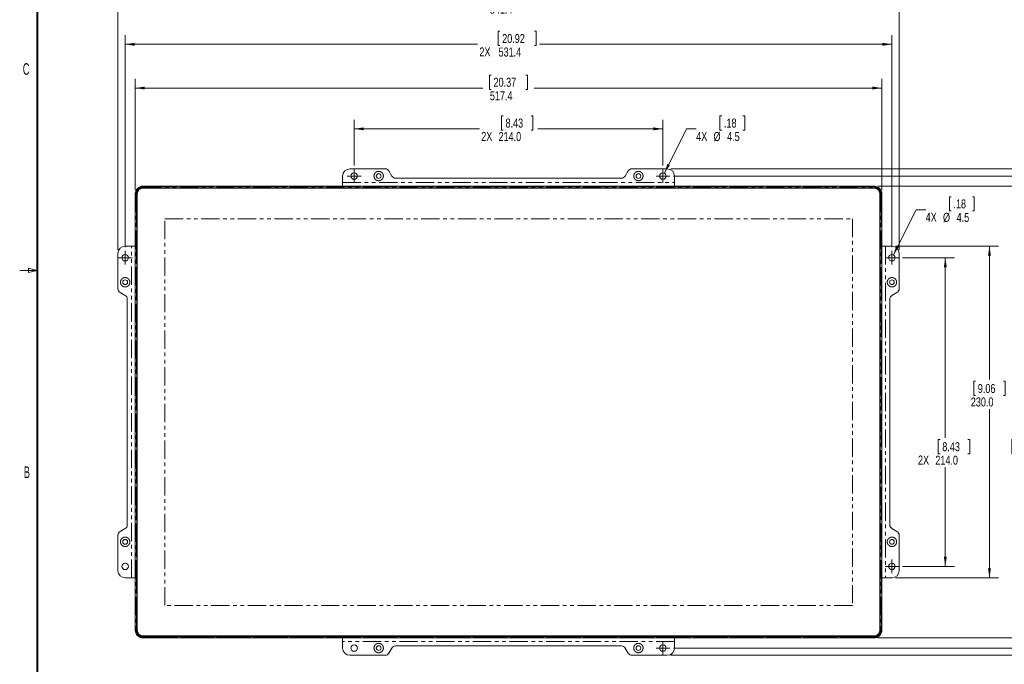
# Model space of a CAD drawing. Header units: millimetres. Extents: x 19 to 844, y 7 to 552.
# Tile 7 of 49: x 19 to 361, y 143 to 366. Entities that reach past the tile are written whole.
import ezdxf

# ---------------------------------------------------------------- set-up
doc = ezdxf.new("R2010")
doc.units = ezdxf.units.MM
doc.linetypes.add('PHANTOM', pattern=[12.7, 6.35, -1.27, 1.27, -1.27, 1.27, -1.27])
doc.styles.add('SLDTEXTSTYLE0', font='TXT', dxfattribs={"width": 0.75})
doc.styles.add('SLDTEXTSTYLE1', font='TXT', dxfattribs={"width": 0.605})
doc.dimstyles.new('SLDDIMSTYLE0', dxfattribs={"dimtxt": 3.125, "dimasz": 3.302, "dimexe": 0, "dimexo": 0.0625, "dimgap": 0.78125, "dimtad": 0, "dimtih": 1, "dimtoh": 1, "dimlfac": 2, "dimrnd": 1e-09, "dimzin": 12, "dimdsep": 46, "dimtxsty": 'SLDTEXTSTYLE0', "dimsah": 1, "dimcen": 0.09, "dimadec": 0, "dimazin": 3, "dimtfac": 1, "dimtofl": 0, "dimtmove": 0, "dimatfit": 3, "dimfxl": 0, "dimfrac": 2, "dimtolj": 1, "dimtzin": 12, "dimarcsym": 0})
doc.dimstyles.new('SLDDIMSTYLE1', dxfattribs={"dimtxt": 3.125, "dimasz": 3.302, "dimexe": 0, "dimexo": 0.0625, "dimgap": 0.78125, "dimtad": 0, "dimtih": 1, "dimtoh": 1, "dimlfac": 2, "dimrnd": 1e-09, "dimzin": 4, "dimdsep": 46, "dimtxsty": 'SLDTEXTSTYLE0', "dimsah": 1, "dimcen": 0.09, "dimadec": 0, "dimazin": 1, "dimtfac": 1, "dimtofl": 0, "dimtmove": 0, "dimatfit": 3, "dimfxl": 0, "dimfrac": 2, "dimtolj": 1, "dimtzin": 12, "dimarcsym": 0})
doc.dimstyles.new('SLDDIMSTYLE2', dxfattribs={"dimtxt": 3.125, "dimasz": 3.302, "dimexe": 0, "dimexo": 0.0625, "dimgap": 0.78125, "dimtad": 0, "dimtih": 1, "dimtoh": 1, "dimlfac": 2, "dimrnd": 1e-09, "dimzin": 12, "dimdsep": 46, "dimtxsty": 'SLDTEXTSTYLE0', "dimsah": 1, "dimcen": 0, "dimadec": 0, "dimazin": 3, "dimtfac": 1, "dimtofl": 0, "dimtmove": 0, "dimatfit": 3, "dimfxl": 0, "dimfrac": 2, "dimtolj": 1, "dimtzin": 12, "dimarcsym": 0})

# ---------------------------------------------------------------- blocks, each defined once
blk = doc.blocks.new('*D11')
at = {"color": 7, "linetype": 'Continuous', "lineweight": 0}
for p, q in [((53.44, 286.58), (53.44, 375.81)), ((182.82, 377.14), (182.18, 377.14)), ((182.18, 377.14), (182.18, 372.18)), ((194.79, 377.14), (195.43, 377.14)), ((195.43, 377.14), (195.43, 372.18)), ((324.16, 286.58), (324.16, 375.81)), ((53.44, 372.64), (179.92, 372.64)), ((182.18, 372.18), (182.82, 372.18)), ((195.43, 372.18), (194.79, 372.18)), ((324.16, 372.64), (197.69, 372.64))]:
    blk.add_line(p, q, dxfattribs=at)
for points in [[(53.44, 372.64), (56.75, 372.13), (56.75, 373.14)], [(324.16, 372.64), (320.86, 373.14), (320.86, 372.13)]]:
    blk.add_solid(points, dxfattribs=at)
at = {"color": 7, "linetype": 'Continuous', "lineweight": 0, "char_height": 3.125, "attachment_point": 1, "style": 'SLDTEXTSTYLE0'}
for s, insert in [('21.32', (183.61, 376.2, -3.46)), ('541.4', (182.34, 371.53, -3.46))]:
    blk.add_mtext(s, dxfattribs=dict(at, insert=insert))
blk = doc.blocks.new('*D12')
at = {"color": 7, "linetype": 'Continuous', "lineweight": 0}
for p, q in [((185.82, 362.3), (185.18, 362.3)), ((185.18, 362.3), (185.18, 357.34)), ((197.79, 362.3), (198.43, 362.3)), ((198.43, 362.3), (198.43, 357.34)), ((55.94, 287.47), (55.94, 360.97)), ((321.66, 287.47), (321.66, 360.97)), ((55.94, 357.8), (178.07, 357.8)), ((185.18, 357.34), (185.82, 357.34)), ((198.43, 357.34), (197.79, 357.34)), ((321.66, 357.8), (199.54, 357.8))]:
    blk.add_line(p, q, dxfattribs=at)
for points in [[(55.94, 357.8), (59.25, 357.29), (59.25, 358.31)], [(321.66, 357.8), (318.36, 358.31), (318.36, 357.29)]]:
    blk.add_solid(points, dxfattribs=at)
at = {"color": 7, "linetype": 'Continuous', "lineweight": 0, "char_height": 3.125, "attachment_point": 1, "style": 'SLDTEXTSTYLE0'}
for s, insert in [('20.92', (186.61, 361.37, -3.46)), ('2X', (178.7, 356.74, -3.46)), ('531.4', (185.34, 356.69, -3.46))]:
    blk.add_mtext(s, dxfattribs=dict(at, insert=insert))
blk = doc.blocks.new('*D13')
at = {"color": 7, "linetype": 'Continuous', "lineweight": 0}
for p, q in [((59.44, 307.21), (59.44, 345.81)), ((182.82, 347.14), (182.18, 347.14)), ((182.18, 347.14), (182.18, 342.18)), ((194.79, 347.14), (195.43, 347.14)), ((195.43, 347.14), (195.43, 342.18)), ((318.16, 307.21), (318.16, 345.81)), ((59.44, 342.64), (179.92, 342.64)), ((182.18, 342.18), (182.82, 342.18)), ((195.43, 342.18), (194.79, 342.18)), ((318.16, 342.64), (197.69, 342.64))]:
    blk.add_line(p, q, dxfattribs=at)
for points in [[(59.44, 342.64), (62.75, 342.13), (62.75, 343.14)], [(318.16, 342.64), (314.86, 343.14), (314.86, 342.13)]]:
    blk.add_solid(points, dxfattribs=at)
at = {"color": 7, "linetype": 'Continuous', "lineweight": 0, "char_height": 3.125, "attachment_point": 1, "style": 'SLDTEXTSTYLE0'}
for s, insert in [('20.37', (183.61, 346.2, -3.46)), ('517.4', (182.34, 341.53, -3.46))]:
    blk.add_mtext(s, dxfattribs=dict(at, insert=insert))
blk = doc.blocks.new('*D14')
at = {"color": 7, "linetype": 'Continuous', "lineweight": 0}
for p, q in [((135.3, 315.8), (135.3, 331.66)), ((186.97, 332.99), (186.34, 332.99)), ((186.34, 332.99), (186.34, 328.03)), ((196.64, 332.99), (197.27, 332.99)), ((197.27, 332.99), (197.27, 328.03)), ((242.3, 315.8), (242.3, 331.66)), ((135.3, 328.49), (178.71, 328.49)), ((186.34, 328.03), (186.97, 328.03)), ((197.27, 328.03), (196.64, 328.03)), ((242.3, 328.49), (198.9, 328.49))]:
    blk.add_line(p, q, dxfattribs=at)
for points in [[(135.3, 328.49), (138.61, 327.98), (138.61, 329)], [(242.3, 328.49), (239, 329), (239, 327.98)]]:
    blk.add_solid(points, dxfattribs=at)
at = {"color": 7, "linetype": 'Continuous', "lineweight": 0, "char_height": 3.125, "attachment_point": 1, "style": 'SLDTEXTSTYLE0'}
for s, insert in [('8.43', (187.76, 332.06, -3.46)), ('2X', (179.34, 327.43, -3.46)), ('214.0', (185.34, 327.38, -3.46))]:
    blk.add_mtext(s, dxfattribs=dict(at, insert=insert))
blk = doc.blocks.new('*D15')
at = {"color": 7, "linetype": 'Continuous', "lineweight": 0}
for p, q in [((262.66, 332.99), (262.03, 332.99)), ((262.03, 332.99), (262.03, 328.03)), ((270.02, 332.99), (270.65, 332.99)), ((270.65, 332.99), (270.65, 328.03)), ((242.81, 313.14), (250.48, 328.49)), ((250.48, 328.49), (253.83, 328.49)), ((262.03, 328.03), (262.66, 328.03)), ((270.65, 328.03), (270.02, 328.03))]:
    blk.add_line(p, q, dxfattribs=at)
blk.add_solid([(242.81, 313.14), (244.74, 315.87), (243.83, 316.32)], dxfattribs=at)
at = {"color": 7, "linetype": 'Continuous', "lineweight": 0, "char_height": 3.125, "attachment_point": 1, "style": 'SLDTEXTSTYLE0'}
for s, insert in [('.18', (263.45, 332.06, -3.46)), ('4X', (253.83, 327.43, -3.46)), ('%%c', (259.83, 327.38, -3.46)), ('4.5', (264.54, 327.38, -3.46))]:
    blk.add_mtext(s, dxfattribs=dict(at, insert=insert))
blk = doc.blocks.new('*D16')
at = {"color": 7, "linetype": 'Continuous', "lineweight": 0}
for p, q in [((342.2, 304.97), (341.56, 304.97)), ((341.56, 304.97), (341.56, 300.01)), ((349.56, 304.97), (350.19, 304.97)), ((350.19, 304.97), (350.19, 300.01)), ((322.17, 284.81), (330.01, 300.47)), ((330.01, 300.47), (333.36, 300.47)), ((341.56, 300.01), (342.2, 300.01)), ((350.19, 300.01), (349.56, 300.01))]:
    blk.add_line(p, q, dxfattribs=at)
blk.add_solid([(322.17, 284.81), (324.1, 287.54), (323.19, 287.99)], dxfattribs=at)
at = {"color": 7, "linetype": 'Continuous', "lineweight": 0, "char_height": 3.125, "attachment_point": 1, "style": 'SLDTEXTSTYLE0'}
for s, insert in [('.18', (342.99, 304.03, -3.46)), ('4X', (333.36, 299.41, -3.46)), ('%%c', (339.36, 299.36, -3.46)), ('4.5', (344.08, 299.36, -3.46))]:
    blk.add_mtext(s, dxfattribs=dict(at, insert=insert))
blk = doc.blocks.new('*D17')
at = {"color": 7, "linetype": 'Continuous', "lineweight": 0}
for p, q in [((245.07, 314.64), (406.46, 314.64)), ((403.28, 314.64), (403.28, 235.44)), ((397.29, 234.81), (396.66, 234.81)), ((396.66, 234.81), (396.66, 229.85)), ((409.27, 234.81), (409.91, 234.81)), ((409.91, 234.81), (409.91, 229.85)), ((396.66, 229.85), (397.29, 229.85)), ((409.91, 229.85), (409.27, 229.85)), ((403.28, 145.98), (403.28, 225.17)), ((245.07, 145.98), (406.46, 145.98))]:
    blk.add_line(p, q, dxfattribs=at)
for points in [[(403.28, 314.64), (402.78, 311.33), (403.79, 311.33)], [(403.28, 145.98), (403.79, 149.28), (402.78, 149.28)]]:
    blk.add_solid(points, dxfattribs=at)
at = {"color": 7, "linetype": 'Continuous', "lineweight": 0, "char_height": 3.125, "attachment_point": 1, "style": 'SLDTEXTSTYLE0'}
for s, insert in [('13.28', (398.09, 233.88, -3.46)), ('337.3', (396.82, 229.2, -3.46))]:
    blk.add_mtext(s, dxfattribs=dict(at, insert=insert))
blk = doc.blocks.new('*D18')
at = {"color": 7, "linetype": 'Continuous', "lineweight": 0}
for p, q in [((245.97, 312.14), (387.5, 312.14)), ((384.32, 312.14), (384.32, 247.07)), ((381.34, 246.44), (380.7, 246.44)), ((380.7, 246.44), (380.7, 241.48)), ((393.31, 246.44), (393.95, 246.44)), ((393.95, 246.44), (393.95, 241.48)), ((380.7, 241.48), (381.34, 241.48)), ((393.95, 241.48), (393.31, 241.48)), ((384.32, 148.48), (384.32, 236.8)), ((245.97, 148.48), (387.5, 148.48))]:
    blk.add_line(p, q, dxfattribs=at)
for points in [[(384.32, 312.14), (383.82, 308.83), (384.83, 308.83)], [(384.32, 148.48), (384.83, 151.78), (383.82, 151.78)]]:
    blk.add_solid(points, dxfattribs=at)
at = {"color": 7, "linetype": 'Continuous', "lineweight": 0, "char_height": 3.125, "attachment_point": 1, "style": 'SLDTEXTSTYLE0'}
for s, insert in [('12.89', (382.13, 245.5, -3.46)), ('2X', (374.22, 240.88, -3.46)), ('327.3', (380.86, 240.83, -3.46))]:
    blk.add_mtext(s, dxfattribs=dict(at, insert=insert))
blk = doc.blocks.new('*D19')
at = {"color": 7, "linetype": 'Continuous', "lineweight": 0}
for p, q in [((316.73, 308.64), (373.06, 308.64)), ((369.89, 308.64), (369.89, 221.42)), ((363.9, 220.78), (363.27, 220.78)), ((363.27, 220.78), (363.27, 215.82)), ((375.88, 220.78), (376.51, 220.78)), ((376.51, 220.78), (376.51, 215.82)), ((363.27, 215.82), (363.9, 215.82)), ((376.51, 215.82), (375.88, 215.82)), ((369.89, 151.98), (369.89, 211.15)), ((316.73, 151.98), (373.06, 151.98))]:
    blk.add_line(p, q, dxfattribs=at)
for points in [[(369.89, 308.64), (369.38, 305.33), (370.4, 305.33)], [(369.89, 151.98), (370.4, 155.28), (369.38, 155.28)]]:
    blk.add_solid(points, dxfattribs=at)
at = {"color": 7, "linetype": 'Continuous', "lineweight": 0, "char_height": 3.125, "attachment_point": 1, "style": 'SLDTEXTSTYLE0'}
for s, insert in [('12.34', (364.69, 219.85, -3.46)), ('313.3', (363.42, 215.17, -3.46))]:
    blk.add_mtext(s, dxfattribs=dict(at, insert=insert))
blk = doc.blocks.new('*D20')
at = {"color": 7, "linetype": 'Continuous', "lineweight": 0}
for p, q in [((322.93, 287.81), (358.64, 287.81)), ((355.46, 287.81), (355.46, 241.6)), ((350.63, 240.97), (349.99, 240.97)), ((349.99, 240.97), (349.99, 236)), ((360.3, 240.97), (360.93, 240.97)), ((360.93, 240.97), (360.93, 236)), ((349.99, 236), (350.63, 236)), ((360.93, 236), (360.3, 236)), ((355.46, 172.81), (355.46, 231.33)), ((322.93, 172.81), (358.64, 172.81))]:
    blk.add_line(p, q, dxfattribs=at)
for points in [[(355.46, 287.81), (354.95, 284.51), (355.97, 284.51)], [(355.46, 172.81), (355.97, 176.11), (354.95, 176.11)]]:
    blk.add_solid(points, dxfattribs=at)
at = {"color": 7, "linetype": 'Continuous', "lineweight": 0, "char_height": 3.125, "attachment_point": 1, "style": 'SLDTEXTSTYLE0'}
for s, insert in [('9.06', (351.42, 240.03, -3.46)), ('230.0', (349, 235.36, -3.46))]:
    blk.add_mtext(s, dxfattribs=dict(at, insert=insert))
blk = doc.blocks.new('*D21')
at = {"color": 7, "linetype": 'Continuous', "lineweight": 0}
for p, q in [((325.33, 283.81), (343.34, 283.81)), ((340.16, 283.81), (340.16, 221.42)), ((338.33, 220.78), (337.7, 220.78)), ((337.7, 220.78), (337.7, 215.82)), ((348, 220.78), (348.63, 220.78)), ((348.63, 220.78), (348.63, 215.82)), ((337.7, 215.82), (338.33, 215.82)), ((348.63, 215.82), (348, 215.82)), ((340.16, 176.81), (340.16, 211.15)), ((325.33, 176.81), (343.34, 176.81))]:
    blk.add_line(p, q, dxfattribs=at)
for points in [[(340.16, 283.81), (339.66, 280.51), (340.67, 280.51)], [(340.16, 176.81), (340.67, 180.11), (339.66, 180.11)]]:
    blk.add_solid(points, dxfattribs=at)
at = {"color": 7, "linetype": 'Continuous', "lineweight": 0, "char_height": 3.125, "attachment_point": 1, "style": 'SLDTEXTSTYLE0'}
for s, insert in [('8.43', (339.12, 219.85, -3.46)), ('2X', (330.7, 215.22, -3.46)), ('214.0', (336.7, 215.17, -3.46))]:
    blk.add_mtext(s, dxfattribs=dict(at, insert=insert))
blk = doc.blocks.new('SW_CENTERMARKSYMBOL_0')
at = {"color": 0, "linetype": 'Continuous', "lineweight": 0}
for p, q in [((-1.27, 0), (-2.395, 0)), ((0, 0), (-1.27, 0)), ((0, 1.27), (0, 2.395)), ((0, 0), (0, 1.27)), ((0, 0), (0, -1.27)), ((0, 0), (1.27, 0)), ((1.27, 0), (2.395, 0)), ((0, -1.27), (0, -2.395))]:
    blk.add_line(p, q, dxfattribs=at)
blk = doc.blocks.new('SW_CENTERMARKSYMBOL_1')
at = {"color": 0, "linetype": 'Continuous', "lineweight": 0}
for p, q in [((-1.27, 0), (-2.395, 0)), ((0, 0), (-1.27, 0)), ((0, 1.27), (0, 2.395)), ((0, 0), (0, 1.27)), ((0, 0), (0, -1.27)), ((0, 0), (1.27, 0)), ((1.27, 0), (2.395, 0)), ((0, -1.27), (0, -2.395))]:
    blk.add_line(p, q, dxfattribs=at)
blk = doc.blocks.new('SW_CENTERMARKSYMBOL_2')
at = {"color": 0, "linetype": 'Continuous', "lineweight": 0}
for p, q in [((-1.27, 0), (-2.395, 0)), ((0, 0), (-1.27, 0)), ((0, 1.27), (0, 2.395)), ((0, 0), (0, 1.27)), ((0, 0), (0, -1.27)), ((0, 0), (1.27, 0)), ((1.27, 0), (2.395, 0)), ((0, -1.27), (0, -2.395))]:
    blk.add_line(p, q, dxfattribs=at)
blk = doc.blocks.new('SW_CENTERMARKSYMBOL_3')
at = {"color": 0, "linetype": 'Continuous', "lineweight": 0}
for p, q in [((-1.27, 0), (-2.395, 0)), ((0, 0), (-1.27, 0)), ((0, 1.27), (0, 2.395)), ((0, 0), (0, 1.27)), ((0, 0), (0, -1.27)), ((0, 0), (1.27, 0)), ((1.27, 0), (2.395, 0)), ((0, -1.27), (0, -2.395))]:
    blk.add_line(p, q, dxfattribs=at)
blk = doc.blocks.new('SW_CENTERMARKSYMBOL_4')
at = {"color": 0, "linetype": 'Continuous', "lineweight": 0}
for p, q in [((-1.27, 0), (-2.395, 0)), ((0, 0), (-1.27, 0)), ((0, 1.27), (0, 2.395)), ((0, 0), (0, 1.27)), ((0, 0), (0, -1.27)), ((0, 0), (1.27, 0)), ((1.27, 0), (2.395, 0)), ((0, -1.27), (0, -2.395))]:
    blk.add_line(p, q, dxfattribs=at)
blk = doc.blocks.new('SW_CENTERMARKSYMBOL_5')
at = {"color": 0, "linetype": 'Continuous', "lineweight": 0}
for p, q in [((-1.27, 0), (-2.395, 0)), ((0, 0), (-1.27, 0)), ((0, 1.27), (0, 2.395)), ((0, 0), (0, 1.27)), ((0, 0), (0, -1.27)), ((0, 0), (1.27, 0)), ((1.27, 0), (2.395, 0)), ((0, -1.27), (0, -2.395))]:
    blk.add_line(p, q, dxfattribs=at)

msp = doc.modelspace()

# ---------------------------------------------------------------- linework, layer by layer
at = {"color": 7, "linetype": 'Continuous', "lineweight": 40}
msp.add_line((25.4, 546.1), (25.4, 12.7), dxfattribs=at)
at = {"color": 7, "linetype": 'Continuous', "lineweight": 15}
for p, q in [((133.8042, 314.6357), (146.0628, 314.6357)), ((231.5455, 314.6357), (243.8042, 314.6357)), ((131.3042, 312.1357), (131.3042, 309.8857)), ((147.3621, 313.8853), (148.3712, 312.1361)), ((149.6705, 311.3857), (227.9378, 311.3857)), ((230.2462, 313.8853), (229.2371, 312.1361)), ((246.3042, 312.1357), (246.3042, 309.8857)), ((62.1442, 308.6357), (315.4642, 308.6357)), ((315.4642, 308.074), (62.1442, 308.074)), ((62.1442, 307.9357), (315.4642, 307.9357)), ((131.3042, 308.6357), (131.3042, 309.8857)), ((246.3042, 309.8857), (246.3042, 308.6357)), ((59.4442, 154.6807), (59.4442, 305.9357)), ((60.0059, 305.9357), (60.0059, 154.6807)), ((60.1442, 305.9357), (60.1442, 154.6807)), ((317.4642, 305.9357), (317.4642, 154.6807)), ((317.6024, 154.6807), (317.6024, 305.9357)), ((318.1642, 305.9357), (318.1642, 154.6807)), ((55.9442, 287.8082), (58.1942, 287.8082)), ((58.1942, 287.8082), (59.4442, 287.8082)), ((318.1642, 287.8082), (319.4142, 287.8082)), ((319.4142, 287.8082), (321.6642, 287.8082)), ((53.4442, 285.3082), (53.4442, 273.0495)), ((324.1642, 285.3082), (324.1642, 273.0495)), ((54.1946, 271.7503), (55.9437, 270.7411)), ((321.6646, 270.7411), (323.4137, 271.7503)), ((56.6942, 269.4419), (56.6942, 191.1745)), ((320.9142, 269.4419), (320.9142, 191.1745)), ((54.1946, 188.8661), (55.9437, 189.8753)), ((321.6646, 189.8753), (323.4137, 188.8661)), ((53.4442, 187.5669), (53.4442, 175.3082)), ((324.1642, 187.5669), (324.1642, 175.3082)), ((55.9442, 172.8082), (58.1942, 172.8082)), ((59.4442, 172.8082), (58.1942, 172.8082)), ((319.4142, 172.8082), (318.1642, 172.8082)), ((319.4142, 172.8082), (321.6642, 172.8082)), ((62.1442, 152.6807), (315.4642, 152.6807)), ((62.1442, 152.5424), (315.4642, 152.5424)), ((315.4642, 151.9807), (62.1442, 151.9807)), ((131.3042, 150.7307), (131.3042, 151.9807)), ((131.3042, 150.7307), (131.3042, 148.4807)), ((246.3042, 151.9807), (246.3042, 150.7307)), ((246.3042, 150.7307), (246.3042, 148.4807)), ((148.3712, 148.4803), (147.3621, 146.7311)), ((149.6705, 149.2307), (227.9378, 149.2307)), ((229.2371, 148.4803), (230.2462, 146.7311)), ((133.8042, 145.9807), (146.0628, 145.9807)), ((231.5455, 145.9807), (243.8042, 145.9807))]:
    msp.add_line(p, q, dxfattribs=at)
at = {"color": 8, "linetype": 'PHANTOM', "lineweight": 0}
for p, q in [((62.1442, 308.4857), (62.1442, 308.6357)), ((315.4642, 308.4857), (62.1442, 308.4857)), ((62.1442, 308.2362), (315.4642, 308.2362)), ((62.1442, 308.0862), (62.1442, 308.2362)), ((62.1442, 308.0862), (315.4642, 308.0862)), ((62.1442, 308.074), (62.1442, 308.0862)), ((131.3042, 309.8857), (246.3042, 309.8857)), ((315.4642, 308.6357), (315.4642, 308.4857)), ((315.4642, 308.2362), (315.4642, 308.0862)), ((315.4642, 308.0862), (315.4642, 308.074)), ((59.4442, 305.9357), (59.5942, 305.9357)), ((59.5942, 305.9357), (59.5942, 154.6807)), ((59.8437, 154.6807), (59.8437, 305.9357)), ((59.8437, 305.9357), (59.9937, 305.9357)), ((59.9937, 305.9357), (59.9937, 154.6807)), ((60.0059, 305.9357), (59.9937, 305.9357)), ((317.6024, 305.9357), (317.6147, 305.9357)), ((317.7647, 305.9357), (317.6147, 305.9357)), ((317.6147, 305.9357), (317.6147, 154.6807)), ((317.7647, 305.9357), (317.7647, 154.6807)), ((318.0142, 154.6807), (318.0142, 305.9357)), ((318.1642, 305.9357), (318.0142, 305.9357)), ((69.6442, 297.3357), (307.9642, 297.3357)), ((69.6442, 163.2807), (69.6442, 297.3357)), ((307.9642, 297.3357), (307.9642, 163.2807)), ((58.1942, 172.8082), (58.1942, 287.8082)), ((319.4142, 287.8082), (319.4142, 172.8082)), ((307.9642, 163.2807), (69.6442, 163.2807)), ((59.4442, 154.6807), (59.5942, 154.6807)), ((59.8437, 154.6807), (59.9937, 154.6807)), ((60.0059, 154.6807), (59.9937, 154.6807)), ((317.6147, 154.6807), (317.6024, 154.6807)), ((317.7647, 154.6807), (317.6147, 154.6807)), ((318.1642, 154.6807), (318.0142, 154.6807)), ((62.1442, 152.5424), (62.1442, 152.5302)), ((62.1442, 152.3802), (62.1442, 152.5302)), ((62.1442, 152.5302), (315.4642, 152.5302)), ((315.4642, 152.3802), (62.1442, 152.3802)), ((62.1442, 152.1307), (315.4642, 152.1307)), ((62.1442, 151.9807), (62.1442, 152.1307)), ((246.3042, 150.7307), (131.3042, 150.7307)), ((315.4642, 152.5424), (315.4642, 152.5302)), ((315.4642, 152.3802), (315.4642, 152.5302)), ((315.4642, 151.9807), (315.4642, 152.1307))]:
    msp.add_line(p, q, dxfattribs=at)
at = {"color": 7, "linetype": 'Continuous', "lineweight": 0}
for p, q in [((25.4, 279.4), (22.4, 280.15)), ((22.4, 280.15), (22.4, 278.65)), ((25.4, 279.4), (19.4, 279.4)), ((22.4, 278.65), (25.4, 279.4))]:
    msp.add_line(p, q, dxfattribs=at)
at = {"color": 7, "linetype": 'Continuous', "lineweight": 15}
for centre, radius in [((135.3042, 312.1357), 1.125), ((143.8042, 312.1357), 0.825), ((233.8042, 312.1357), 0.825), ((242.3042, 312.1357), 1.125), ((55.9442, 283.8082), 1.125), ((321.6642, 283.8082), 1.125), ((55.9442, 275.3082), 0.825), ((321.6642, 275.3082), 0.825), ((55.9442, 185.3082), 0.825), ((321.6642, 185.3082), 0.825), ((55.9442, 176.8082), 1.125), ((321.6642, 176.8082), 1.125), ((135.3042, 148.4807), 1.125), ((143.8042, 148.4807), 0.825), ((233.8042, 148.4807), 0.825), ((242.3042, 148.4807), 1.125)]:
    msp.add_circle(centre, radius, dxfattribs=at)
for centre, radius, start, end in [((133.8042, 312.1357), 2.5, 90, 180), ((146.0628, 313.1357), 1.5, 29.981639, 90), ((231.5455, 313.1357), 1.5, 90, 150.018361), ((243.8042, 312.1357), 2.5, 0, 90), ((149.6705, 312.8857), 1.5, 209.981639, 270), ((227.9378, 312.8857), 1.5, 270, 330.018361), ((62.1442, 305.9357), 2.7, 90, 180), ((62.1442, 305.9357), 2.1383, 90, 180), ((62.1442, 305.9357), 2, 90, 180), ((315.4642, 305.9357), 2.7, 360, 90), ((315.4642, 305.9357), 2.1383, 0, 90), ((315.4642, 305.9357), 2, 0, 90), ((55.9442, 285.3082), 2.5, 90, 180), ((321.6642, 285.3082), 2.5, 0, 90), ((54.9442, 273.0495), 1.5, 180, 240.018361), ((322.6642, 273.0495), 1.5, 299.981639, 360), ((55.1942, 269.4419), 1.5, 0, 60.018361), ((322.4142, 269.4419), 1.5, 119.981639, 180), ((55.1942, 191.1745), 1.5, 299.981639, 0), ((322.4142, 191.1745), 1.5, 180, 240.018361), ((54.9442, 187.5669), 1.5, 119.981639, 180), ((322.6642, 187.5669), 1.5, 360, 60.018361), ((55.9442, 175.3082), 2.5, 180, 270), ((321.6642, 175.3082), 2.5, 270, 0), ((62.1442, 154.6807), 2.7, 180, 270), ((62.1442, 154.6807), 2.1383, 180, 270), ((62.1442, 154.6807), 2, 180, 270), ((315.4642, 154.6807), 2, 270, 0), ((315.4642, 154.6807), 2.7, 270, 0), ((315.4642, 154.6807), 2.1383, 270, 0), ((133.8042, 148.4807), 2.5, 180, 270), ((146.0628, 147.4807), 1.5, 270, 330.018361), ((149.6705, 147.7307), 1.5, 90, 150.018361), ((227.9378, 147.7307), 1.5, 29.981639, 90), ((231.5455, 147.4807), 1.5, 209.981639, 270), ((243.8042, 148.4807), 2.5, 270, 360)]:
    msp.add_arc(centre, radius, start, end, dxfattribs=at)
at = {"color": 8, "linetype": 'PHANTOM', "lineweight": 0}
for centre, start, end in [((62.1442, 305.9357), 90, 180), ((315.4642, 305.9357), 0, 90), ((62.1442, 154.6807), 180, 270), ((315.4642, 154.6807), 270, 0)]:
    msp.add_arc(centre, 2.1505, start, end, dxfattribs=at)
for points, knots in [([(142.1792, 312.1357), (142.1797, 312.1663), (142.1806, 312.2274), (142.1885, 312.3184), (142.2011, 312.4084), (142.2188, 312.4974), (142.2415, 312.5853), (142.2693, 312.6723), (142.329, 312.8284), (142.4438, 313.0447), (142.6478, 313.2919), (142.8952, 313.496), (143.1783, 313.6464), (143.4849, 313.7403), (143.8041, 313.7709), (144.1233, 313.7404), (144.4298, 313.6464), (144.7131, 313.4961), (144.9603, 313.292), (145.1645, 313.0447), (145.2899, 312.8083), (145.362, 312.6081), (145.4006, 312.4535), (145.4247, 312.2956), (145.4277, 312.1892), (145.4292, 312.1357)], [0, 0, 0, 0, 0.01802535, 0.03590709, 0.05370128, 0.07146482, 0.08925489, 0.10712843, 0.12514159, 0.18759561, 0.25009982, 0.31255384, 0.37505805, 0.43751207, 0.50001629, 0.5624703, 0.62497452, 0.68742853, 0.74993275, 0.81238677, 0.87489098, 0.90629284, 0.93740796, 0.96854199, 1, 1, 1, 1]), ([(145.4292, 312.1357), (145.4287, 312.1051), (145.4277, 312.044), (145.4198, 311.953), (145.4073, 311.863), (145.3895, 311.774), (145.3668, 311.6861), (145.339, 311.5991), (145.2793, 311.443), (145.1645, 311.2267), (144.9605, 310.9795), (144.7132, 310.7754), (144.43, 310.625), (144.1234, 310.5311), (143.8042, 310.5005), (143.485, 310.5311), (143.1785, 310.625), (142.8952, 310.7753), (142.648, 310.9794), (142.4438, 311.2267), (142.3184, 311.4631), (142.2464, 311.6633), (142.2077, 311.818), (142.1836, 311.9758), (142.1806, 312.0822), (142.1792, 312.1357)], [0, 0, 0, 0, 0.01802535, 0.03590709, 0.05370128, 0.07146482, 0.08925489, 0.10712843, 0.12514159, 0.18759561, 0.25009982, 0.31255384, 0.37505805, 0.43751207, 0.50001629, 0.5624703, 0.62497452, 0.68742853, 0.74993275, 0.81238677, 0.87489098, 0.90629284, 0.93740796, 0.96854199, 1, 1, 1, 1]), ([(232.1792, 312.1357), (232.1797, 312.1663), (232.1806, 312.2274), (232.1885, 312.3184), (232.2011, 312.4084), (232.2188, 312.4974), (232.2415, 312.5853), (232.2693, 312.6723), (232.329, 312.8284), (232.4438, 313.0447), (232.6478, 313.2919), (232.8952, 313.496), (233.1783, 313.6464), (233.4849, 313.7403), (233.8041, 313.7709), (234.1233, 313.7404), (234.4298, 313.6464), (234.7131, 313.4961), (234.9603, 313.292), (235.1645, 313.0447), (235.2899, 312.8083), (235.362, 312.6081), (235.4006, 312.4535), (235.4247, 312.2956), (235.4277, 312.1892), (235.4292, 312.1357)], [0, 0, 0, 0, 0.01802535, 0.03590709, 0.05370128, 0.07146482, 0.08925489, 0.10712843, 0.12514159, 0.18759561, 0.25009982, 0.31255384, 0.37505805, 0.43751207, 0.50001629, 0.5624703, 0.62497452, 0.68742853, 0.74993275, 0.81238677, 0.87489098, 0.90629284, 0.93740796, 0.96854199, 1, 1, 1, 1]), ([(235.4292, 312.1357), (235.4287, 312.1051), (235.4277, 312.044), (235.4198, 311.953), (235.4073, 311.863), (235.3895, 311.774), (235.3668, 311.6861), (235.339, 311.5991), (235.2793, 311.443), (235.1645, 311.2267), (234.9605, 310.9795), (234.7132, 310.7754), (234.43, 310.625), (234.1234, 310.5311), (233.8042, 310.5005), (233.485, 310.5311), (233.1785, 310.625), (232.8952, 310.7753), (232.648, 310.9794), (232.4438, 311.2267), (232.3184, 311.4631), (232.2464, 311.6633), (232.2077, 311.818), (232.1836, 311.9758), (232.1806, 312.0822), (232.1792, 312.1357)], [0, 0, 0, 0, 0.01802535, 0.03590709, 0.05370128, 0.07146482, 0.08925489, 0.10712843, 0.12514159, 0.18759561, 0.25009982, 0.31255384, 0.37505805, 0.43751207, 0.50001629, 0.5624703, 0.62497452, 0.68742853, 0.74993275, 0.81238677, 0.87489098, 0.90629284, 0.93740796, 0.96854199, 1, 1, 1, 1]), ([(62.1442, 308.4857), (62.1067, 308.4852), (62.0321, 308.4843), (61.9207, 308.4768), (61.8102, 308.4649), (61.7008, 308.4481), (61.5922, 308.4265), (61.4847, 308.4001), (61.378, 308.369), (61.2724, 308.333), (61.0476, 308.2455), (60.7177, 308.0704), (60.3298, 307.7502), (60.0095, 307.3622), (59.8204, 307.0059), (59.7161, 306.7241), (59.6615, 306.5315), (59.6228, 306.3357), (59.5986, 306.1367), (59.5956, 306.0029), (59.5942, 305.9357)], [0, 0, 0, 0, 0.02805616, 0.05592432, 0.0836569, 0.11130712, 0.13892866, 0.16657537, 0.19430096, 0.22215867, 0.25020099, 0.37507579, 0.50002132, 0.62489612, 0.74984165, 0.80015193, 0.85001073, 0.8997295, 0.94962232, 1, 1, 1, 1]), ([(59.8437, 305.9357), (59.8442, 305.9737), (59.8453, 306.0493), (59.8538, 306.1623), (59.8674, 306.2741), (59.8866, 306.3848), (59.9112, 306.4945), (59.9414, 306.603), (59.977, 306.7104), (60.0584, 306.9212), (60.2183, 307.2226), (60.5072, 307.5725), (60.8572, 307.8615), (61.1787, 308.032), (61.4329, 308.1262), (61.6067, 308.1754), (61.7833, 308.2104), (61.9628, 308.2322), (62.0835, 308.2349), (62.1442, 308.2362)], [0, 0, 0, 0, 0.03154842, 0.06286714, 0.09403104, 0.12511614, 0.15619901, 0.18735626, 0.21866395, 0.25019704, 0.3750725, 0.50001869, 0.62489415, 0.74984033, 0.80015087, 0.85000994, 0.89972897, 0.94962205, 1, 1, 1, 1]), ([(318.0142, 305.9357), (318.0137, 305.9731), (318.0128, 306.0477), (318.0053, 306.1592), (317.9934, 306.2696), (317.9766, 306.3791), (317.955, 306.4876), (317.9286, 306.5952), (317.8974, 306.7018), (317.8614, 306.8075), (317.7739, 307.0322), (317.5989, 307.3621), (317.2786, 307.75), (316.8907, 308.0704), (316.5344, 308.2594), (316.2525, 308.3637), (316.0599, 308.4184), (315.8641, 308.4571), (315.6652, 308.4812), (315.5314, 308.4842), (315.4642, 308.4857)], [0, 0, 0, 0, 0.02805616, 0.05592432, 0.0836569, 0.11130712, 0.13892866, 0.16657537, 0.19430096, 0.22215867, 0.25020099, 0.37507579, 0.50002132, 0.62489612, 0.74984165, 0.80015193, 0.85001073, 0.8997295, 0.94962232, 1, 1, 1, 1]), ([(315.4642, 308.2362), (315.5021, 308.2357), (315.5778, 308.2346), (315.6907, 308.2261), (315.8026, 308.2125), (315.9133, 308.1933), (316.0229, 308.1686), (316.1314, 308.1385), (316.2389, 308.1029), (316.4497, 308.0215), (316.751, 307.8615), (317.101, 307.5726), (317.39, 307.2226), (317.5605, 306.9012), (317.6546, 306.6469), (317.7039, 306.4732), (317.7388, 306.2966), (317.7606, 306.1171), (317.7633, 305.9964), (317.7647, 305.9357)], [0, 0, 0, 0, 0.03154842, 0.06286714, 0.09403104, 0.12511614, 0.15619901, 0.18735626, 0.21866395, 0.25019704, 0.3750725, 0.50001869, 0.62489415, 0.74984033, 0.80015087, 0.85000994, 0.89972897, 0.94962205, 1, 1, 1, 1]), ([(55.9442, 273.6832), (55.9135, 273.6837), (55.8525, 273.6847), (55.7615, 273.6925), (55.6715, 273.7051), (55.5825, 273.7228), (55.4945, 273.7456), (55.4076, 273.7734), (55.2514, 273.8331), (55.0352, 273.9478), (54.788, 274.1519), (54.5838, 274.3992), (54.4335, 274.6824), (54.3395, 274.989), (54.309, 275.3081), (54.3395, 275.6273), (54.4334, 275.9339), (54.5838, 276.2171), (54.7879, 276.4644), (55.0351, 276.6685), (55.2716, 276.794), (55.4718, 276.866), (55.6264, 276.9046), (55.7842, 276.9288), (55.8907, 276.9317), (55.9442, 276.9332)], [0, 0, 0, 0, 0.0180254, 0.03590717, 0.05370138, 0.07146491, 0.08925497, 0.10712848, 0.12514158, 0.18759538, 0.25009981, 0.31255361, 0.37505805, 0.43751185, 0.50001628, 0.56247008, 0.62497452, 0.68742832, 0.74993275, 0.81238655, 0.87489099, 0.9062926, 0.93740764, 0.96854175, 1, 1, 1, 1]), ([(55.9442, 276.9332), (55.9748, 276.9327), (56.0358, 276.9317), (56.1268, 276.9239), (56.2168, 276.9113), (56.3058, 276.8936), (56.3938, 276.8708), (56.4807, 276.843), (56.6369, 276.7833), (56.8531, 276.6686), (57.1003, 276.4645), (57.3045, 276.2172), (57.4548, 275.934), (57.5488, 275.6274), (57.5793, 275.3083), (57.5488, 274.9891), (57.4549, 274.6825), (57.3045, 274.3993), (57.1005, 274.152), (56.8532, 273.9479), (56.6168, 273.8224), (56.4166, 273.7504), (56.2619, 273.7118), (56.1041, 273.6876), (55.9977, 273.6847), (55.9442, 273.6832)], [0, 0, 0, 0, 0.0180254, 0.03590717, 0.05370138, 0.07146491, 0.08925497, 0.10712848, 0.12514158, 0.18759538, 0.25009981, 0.31255361, 0.37505805, 0.43751185, 0.50001628, 0.56247008, 0.62497452, 0.68742832, 0.74993275, 0.81238655, 0.87489099, 0.9062926, 0.93740764, 0.96854175, 1, 1, 1, 1]), ([(321.6642, 273.6832), (321.6335, 273.6837), (321.5725, 273.6847), (321.4815, 273.6925), (321.3915, 273.7051), (321.3025, 273.7228), (321.2145, 273.7456), (321.1276, 273.7734), (320.9714, 273.8331), (320.7552, 273.9478), (320.508, 274.1519), (320.3038, 274.3992), (320.1535, 274.6824), (320.0595, 274.989), (320.029, 275.3081), (320.0595, 275.6273), (320.1534, 275.9339), (320.3038, 276.2171), (320.5079, 276.4644), (320.7551, 276.6685), (320.9916, 276.794), (321.1918, 276.866), (321.3464, 276.9046), (321.5042, 276.9288), (321.6107, 276.9317), (321.6642, 276.9332)], [0, 0, 0, 0, 0.01802535, 0.03590709, 0.05370128, 0.07146482, 0.08925489, 0.10712843, 0.12514159, 0.18759561, 0.25009982, 0.31255384, 0.37505805, 0.43751207, 0.50001629, 0.5624703, 0.62497452, 0.68742853, 0.74993275, 0.81238677, 0.87489098, 0.90629284, 0.93740796, 0.96854199, 1, 1, 1, 1]), ([(321.6642, 276.9332), (321.6948, 276.9327), (321.7558, 276.9317), (321.8468, 276.9239), (321.9368, 276.9113), (322.0258, 276.8936), (322.1138, 276.8708), (322.2007, 276.843), (322.3569, 276.7833), (322.5731, 276.6686), (322.8203, 276.4645), (323.0245, 276.2172), (323.1748, 275.934), (323.2688, 275.6274), (323.2993, 275.3083), (323.2688, 274.9891), (323.1749, 274.6825), (323.0245, 274.3993), (322.8205, 274.152), (322.5732, 273.9479), (322.3368, 273.8224), (322.1366, 273.7504), (321.9819, 273.7118), (321.8241, 273.6876), (321.7177, 273.6847), (321.6642, 273.6832)], [0, 0, 0, 0, 0.01802535, 0.03590709, 0.05370128, 0.07146482, 0.08925489, 0.10712843, 0.12514159, 0.18759561, 0.25009982, 0.31255384, 0.37505805, 0.43751207, 0.50001629, 0.5624703, 0.62497452, 0.68742853, 0.74993275, 0.81238677, 0.87489098, 0.90629284, 0.93740796, 0.96854199, 1, 1, 1, 1]), ([(55.9442, 183.6832), (55.9135, 183.6837), (55.8525, 183.6847), (55.7615, 183.6925), (55.6715, 183.7051), (55.5825, 183.7228), (55.4945, 183.7456), (55.4076, 183.7734), (55.2514, 183.8331), (55.0352, 183.9478), (54.788, 184.1519), (54.5838, 184.3992), (54.4335, 184.6824), (54.3395, 184.989), (54.309, 185.3081), (54.3395, 185.6273), (54.4334, 185.9339), (54.5838, 186.2171), (54.7879, 186.4644), (55.0351, 186.6685), (55.2716, 186.794), (55.4718, 186.866), (55.6264, 186.9046), (55.7842, 186.9288), (55.8907, 186.9317), (55.9442, 186.9332)], [0, 0, 0, 0, 0.0180254, 0.03590717, 0.05370138, 0.07146491, 0.08925497, 0.10712848, 0.12514158, 0.18759538, 0.25009981, 0.31255361, 0.37505805, 0.43751185, 0.50001628, 0.56247008, 0.62497452, 0.68742832, 0.74993275, 0.81238655, 0.87489099, 0.9062926, 0.93740764, 0.96854175, 1, 1, 1, 1]), ([(55.9442, 186.9332), (55.9748, 186.9327), (56.0358, 186.9317), (56.1268, 186.9239), (56.2168, 186.9113), (56.3058, 186.8936), (56.3938, 186.8708), (56.4807, 186.843), (56.6369, 186.7833), (56.8531, 186.6686), (57.1003, 186.4645), (57.3045, 186.2172), (57.4548, 185.934), (57.5488, 185.6274), (57.5793, 185.3083), (57.5488, 184.9891), (57.4549, 184.6825), (57.3045, 184.3993), (57.1005, 184.152), (56.8532, 183.9479), (56.6168, 183.8224), (56.4166, 183.7504), (56.2619, 183.7118), (56.1041, 183.6876), (55.9977, 183.6847), (55.9442, 183.6832)], [0, 0, 0, 0, 0.0180254, 0.03590717, 0.05370138, 0.07146491, 0.08925497, 0.10712848, 0.12514158, 0.18759538, 0.25009981, 0.31255361, 0.37505805, 0.43751185, 0.50001628, 0.56247008, 0.62497452, 0.68742832, 0.74993275, 0.81238655, 0.87489099, 0.9062926, 0.93740764, 0.96854175, 1, 1, 1, 1]), ([(321.6642, 183.6832), (321.6335, 183.6837), (321.5725, 183.6847), (321.4815, 183.6925), (321.3915, 183.7051), (321.3025, 183.7228), (321.2145, 183.7456), (321.1276, 183.7734), (320.9714, 183.8331), (320.7552, 183.9478), (320.508, 184.1519), (320.3038, 184.3992), (320.1535, 184.6824), (320.0595, 184.989), (320.029, 185.3081), (320.0595, 185.6273), (320.1534, 185.9339), (320.3038, 186.2171), (320.5079, 186.4644), (320.7551, 186.6685), (320.9916, 186.794), (321.1918, 186.866), (321.3464, 186.9046), (321.5042, 186.9288), (321.6107, 186.9317), (321.6642, 186.9332)], [0, 0, 0, 0, 0.01802535, 0.03590709, 0.05370128, 0.07146482, 0.08925489, 0.10712843, 0.12514159, 0.18759561, 0.25009982, 0.31255384, 0.37505805, 0.43751207, 0.50001629, 0.5624703, 0.62497452, 0.68742853, 0.74993275, 0.81238677, 0.87489098, 0.90629284, 0.93740796, 0.96854199, 1, 1, 1, 1]), ([(321.6642, 186.9332), (321.6948, 186.9327), (321.7558, 186.9317), (321.8468, 186.9239), (321.9368, 186.9113), (322.0258, 186.8936), (322.1138, 186.8708), (322.2007, 186.843), (322.3569, 186.7833), (322.5731, 186.6686), (322.8203, 186.4645), (323.0245, 186.2172), (323.1748, 185.934), (323.2688, 185.6274), (323.2993, 185.3083), (323.2688, 184.9891), (323.1749, 184.6825), (323.0245, 184.3993), (322.8205, 184.152), (322.5732, 183.9479), (322.3368, 183.8224), (322.1366, 183.7504), (321.9819, 183.7118), (321.8241, 183.6876), (321.7177, 183.6847), (321.6642, 183.6832)], [0, 0, 0, 0, 0.01802535, 0.03590709, 0.05370128, 0.07146482, 0.08925489, 0.10712843, 0.12514159, 0.18759561, 0.25009982, 0.31255384, 0.37505805, 0.43751207, 0.50001629, 0.5624703, 0.62497452, 0.68742853, 0.74993275, 0.81238677, 0.87489098, 0.90629284, 0.93740796, 0.96854199, 1, 1, 1, 1]), ([(59.5942, 154.6807), (59.5946, 154.6433), (59.5956, 154.5687), (59.603, 154.4572), (59.6149, 154.3468), (59.6318, 154.2373), (59.6533, 154.1288), (59.6797, 154.0212), (59.7109, 153.9146), (59.7469, 153.8089), (59.8344, 153.5842), (60.0095, 153.2543), (60.3297, 152.8664), (60.7177, 152.546), (61.0739, 152.357), (61.3558, 152.2527), (61.5484, 152.1981), (61.7442, 152.1593), (61.9431, 152.1352), (62.0769, 152.1322), (62.1442, 152.1307)], [0, 0, 0, 0, 0.02805616, 0.05592432, 0.0836569, 0.11130712, 0.13892866, 0.16657537, 0.19430096, 0.22215867, 0.25020099, 0.37507579, 0.50002132, 0.62489612, 0.74984165, 0.80015193, 0.85001073, 0.8997295, 0.94962232, 1, 1, 1, 1]), ([(62.1442, 152.3802), (62.1062, 152.3807), (62.0305, 152.3818), (61.9176, 152.3903), (61.8058, 152.4039), (61.695, 152.4231), (61.5854, 152.4478), (61.4769, 152.4779), (61.3694, 152.5135), (61.1587, 152.595), (60.8573, 152.7549), (60.5074, 153.0438), (60.2184, 153.3938), (60.0478, 153.7152), (59.9537, 153.9695), (59.9044, 154.1432), (59.8695, 154.3199), (59.8477, 154.4993), (59.845, 154.6201), (59.8437, 154.6807)], [0, 0, 0, 0, 0.03154842, 0.06286714, 0.09403104, 0.12511614, 0.15619901, 0.18735626, 0.21866395, 0.25019704, 0.3750725, 0.50001869, 0.62489415, 0.74984033, 0.80015087, 0.85000994, 0.89972897, 0.94962205, 1, 1, 1, 1]), ([(315.4642, 152.1307), (315.5016, 152.1312), (315.5762, 152.1321), (315.6876, 152.1396), (315.7981, 152.1515), (315.9076, 152.1683), (316.0161, 152.1899), (316.1237, 152.2163), (316.2303, 152.2474), (316.3359, 152.2834), (316.5607, 152.3709), (316.8906, 152.546), (317.2785, 152.8662), (317.5988, 153.2542), (317.7879, 153.6105), (317.8922, 153.8923), (317.9468, 154.0849), (317.9855, 154.2807), (318.0097, 154.4797), (318.0127, 154.6135), (318.0142, 154.6807)], [0, 0, 0, 0, 0.02805616, 0.05592432, 0.0836569, 0.11130712, 0.13892866, 0.16657537, 0.19430096, 0.22215867, 0.25020099, 0.37507579, 0.50002132, 0.62489612, 0.74984165, 0.80015193, 0.85001073, 0.8997295, 0.94962232, 1, 1, 1, 1]), ([(317.7647, 154.6807), (317.7641, 154.6427), (317.7631, 154.5671), (317.7545, 154.4541), (317.7409, 154.3423), (317.7217, 154.2316), (317.6971, 154.1219), (317.6669, 154.0134), (317.6313, 153.906), (317.5499, 153.6952), (317.39, 153.3938), (317.1011, 153.0439), (316.7511, 152.7549), (316.4297, 152.5844), (316.1754, 152.4902), (316.0016, 152.441), (315.825, 152.406), (315.6455, 152.3842), (315.5248, 152.3815), (315.4642, 152.3802)], [0, 0, 0, 0, 0.03154842, 0.06286714, 0.09403104, 0.12511614, 0.15619901, 0.18735626, 0.21866395, 0.25019704, 0.3750725, 0.50001869, 0.62489415, 0.74984033, 0.80015087, 0.85000994, 0.89972897, 0.94962205, 1, 1, 1, 1]), ([(142.1792, 148.4807), (142.1797, 148.5113), (142.1806, 148.5724), (142.1885, 148.6634), (142.2011, 148.7534), (142.2188, 148.8424), (142.2415, 148.9303), (142.2693, 149.0173), (142.329, 149.1734), (142.4438, 149.3897), (142.6478, 149.6369), (142.8952, 149.841), (143.1783, 149.9914), (143.4849, 150.0853), (143.8041, 150.1159), (144.1233, 150.0854), (144.4298, 149.9914), (144.7131, 149.8411), (144.9603, 149.637), (145.1645, 149.3897), (145.2899, 149.1533), (145.362, 148.9531), (145.4006, 148.7985), (145.4247, 148.6406), (145.4277, 148.5342), (145.4292, 148.4807)], [0, 0, 0, 0, 0.0180254, 0.03590717, 0.05370138, 0.07146491, 0.08925497, 0.10712848, 0.12514158, 0.18759538, 0.25009981, 0.31255361, 0.37505805, 0.43751185, 0.50001628, 0.56247008, 0.62497452, 0.68742832, 0.74993275, 0.81238655, 0.87489099, 0.9062926, 0.93740764, 0.96854175, 1, 1, 1, 1]), ([(145.4292, 148.4807), (145.4287, 148.4501), (145.4277, 148.389), (145.4198, 148.298), (145.4073, 148.208), (145.3895, 148.119), (145.3668, 148.0311), (145.339, 147.9441), (145.2793, 147.788), (145.1645, 147.5717), (144.9605, 147.3245), (144.7132, 147.1204), (144.43, 146.97), (144.1234, 146.8761), (143.8042, 146.8455), (143.485, 146.876), (143.1785, 146.97), (142.8952, 147.1203), (142.648, 147.3244), (142.4438, 147.5717), (142.3184, 147.8081), (142.2464, 148.0083), (142.2077, 148.163), (142.1836, 148.3208), (142.1806, 148.4272), (142.1792, 148.4807)], [0, 0, 0, 0, 0.0180254, 0.03590717, 0.05370138, 0.07146491, 0.08925497, 0.10712848, 0.12514158, 0.18759538, 0.25009981, 0.31255361, 0.37505805, 0.43751185, 0.50001628, 0.56247008, 0.62497452, 0.68742832, 0.74993275, 0.81238655, 0.87489099, 0.9062926, 0.93740764, 0.96854175, 1, 1, 1, 1]), ([(232.1792, 148.4807), (232.1797, 148.5113), (232.1806, 148.5724), (232.1885, 148.6634), (232.2011, 148.7534), (232.2188, 148.8424), (232.2415, 148.9303), (232.2693, 149.0173), (232.329, 149.1734), (232.4438, 149.3897), (232.6478, 149.6369), (232.8952, 149.841), (233.1783, 149.9914), (233.4849, 150.0853), (233.8041, 150.1159), (234.1233, 150.0854), (234.4298, 149.9914), (234.7131, 149.8411), (234.9603, 149.637), (235.1645, 149.3897), (235.2899, 149.1533), (235.362, 148.9531), (235.4006, 148.7985), (235.4247, 148.6406), (235.4277, 148.5342), (235.4292, 148.4807)], [0, 0, 0, 0, 0.0180254, 0.03590717, 0.05370138, 0.07146491, 0.08925497, 0.10712848, 0.12514158, 0.18759538, 0.25009981, 0.31255361, 0.37505805, 0.43751185, 0.50001628, 0.56247008, 0.62497452, 0.68742832, 0.74993275, 0.81238655, 0.87489099, 0.9062926, 0.93740764, 0.96854175, 1, 1, 1, 1]), ([(235.4292, 148.4807), (235.4287, 148.4501), (235.4277, 148.389), (235.4198, 148.298), (235.4073, 148.208), (235.3895, 148.119), (235.3668, 148.0311), (235.339, 147.9441), (235.2793, 147.788), (235.1645, 147.5717), (234.9605, 147.3245), (234.7132, 147.1204), (234.43, 146.97), (234.1234, 146.8761), (233.8042, 146.8455), (233.485, 146.876), (233.1785, 146.97), (232.8952, 147.1203), (232.648, 147.3244), (232.4438, 147.5717), (232.3184, 147.8081), (232.2464, 148.0083), (232.2077, 148.163), (232.1836, 148.3208), (232.1806, 148.4272), (232.1792, 148.4807)], [0, 0, 0, 0, 0.0180254, 0.03590717, 0.05370138, 0.07146491, 0.08925497, 0.10712848, 0.12514158, 0.18759538, 0.25009981, 0.31255361, 0.37505805, 0.43751185, 0.50001628, 0.56247008, 0.62497452, 0.68742832, 0.74993275, 0.81238655, 0.87489099, 0.9062926, 0.93740764, 0.96854175, 1, 1, 1, 1])]:
    msp.add_open_spline(points, degree=3, knots=knots, dxfattribs=at)

# ---------------------------------------------------------------- block references
at = {"color": 7, "linetype": 'Continuous', "lineweight": 0}
for name, p in [('SW_CENTERMARKSYMBOL_2', (135.3042, 312.1357)), ('SW_CENTERMARKSYMBOL_3', (242.3042, 312.1357)), ('SW_CENTERMARKSYMBOL_0', (55.9442, 283.8082)), ('SW_CENTERMARKSYMBOL_1', (321.6642, 283.8082)), ('SW_CENTERMARKSYMBOL_5', (321.6642, 176.8082)), ('SW_CENTERMARKSYMBOL_4', (242.3042, 148.4807))]:
    msp.add_blockref(name, p, dxfattribs=at)

# ---------------------------------------------------------------- texts
at = {"color": 7, "linetype": 'Continuous', "lineweight": 0, "char_height": 4, "attachment_point": 2, "style": 'SLDTEXTSTYLE1'}
for s, insert in [('C', (21.6379, 351.247)), ('B', (21.9049, 211.4473))]:
    msp.add_mtext(s, dxfattribs=dict(at, insert=insert))

# ---------------------------------------------------------------- dimensions: what is measured, and where the dimension line sits
at = {"color": 7, "linetype": 'Continuous', "lineweight": 0}
for base, p1, p2, picture, middle in [((324.1642, 372.6357), (53.4442, 285.3082), (324.1642, 285.3082), '*D11', (188.8042, 372.6357)), ((318.1642, 342.6357), (59.4442, 305.9357), (318.1642, 305.9357), '*D13', (188.8042, 342.6357))]:
    dim = msp.add_linear_dim(base=base, p1=p1, p2=p2, dimstyle='SLDDIMSTYLE0', dxfattribs=at)
    dim.commit()
    dim.dimension.update_dxf_attribs({"geometry": picture, "text_midpoint": middle, "dimtype": 160})
for base, p1, p2, dimstyle, picture, middle in [((55.9442, 357.7978), (321.6642, 286.2032), (55.9442, 286.2032), 'SLDDIMSTYLE0', '*D12', (188.8042, 357.7978)), ((242.3042, 328.4871), (135.3042, 314.5307), (242.3042, 314.5307), 'SLDDIMSTYLE1', '*D14', (188.8042, 328.4871))]:
    dim = msp.add_linear_dim(base=base, p1=p1, p2=p2, text='2X <>', dimstyle=dimstyle, dxfattribs=at)
    dim.commit()
    dim.dimension.update_dxf_attribs({"geometry": picture, "text_midpoint": middle, "dimtype": 160})
for p1, p2, picture, middle in [((241.8013, 311.1294), (242.807, 313.142), '*D15', (263.3387, 328.4871)), ((321.1601, 282.8024), (322.1682, 284.814), '*D16', (342.8759, 300.4666))]:
    dim = msp.add_diameter_dim_2p(p1=p1, p2=p2, text='4X <>', dimstyle='SLDDIMSTYLE2', dxfattribs=at)
    dim.commit()
    dim.dimension.update_dxf_attribs({"geometry": picture, "text_midpoint": middle, "dimtype": 163})
for base, p1, p2, dimstyle, picture, middle in [((403.2837, 145.9807), (243.8042, 314.6357), (243.8042, 145.9807), 'SLDDIMSTYLE0', '*D17', (403.2837, 230.3082)), ((369.8898, 151.9807), (315.4642, 308.6357), (315.4642, 151.9807), 'SLDDIMSTYLE0', '*D19', (369.8898, 216.2807)), ((355.4625, 172.8082), (321.6642, 287.8082), (321.6642, 172.8082), 'SLDDIMSTYLE1', '*D20', (355.4625, 236.4644))]:
    dim = msp.add_linear_dim(base=base, p1=p1, p2=p2, angle=90, dimstyle=dimstyle, dxfattribs=at)
    dim.commit()
    dim.dimension.update_dxf_attribs({"geometry": picture, "text_midpoint": middle, "dimtype": 160})
for base, p1, p2, dimstyle, picture, middle in [((384.3233, 148.4807), (244.6992, 312.1357), (244.6992, 148.4807), 'SLDDIMSTYLE0', '*D18', (384.3233, 241.936)), ((340.1642, 176.8082), (324.0592, 283.8082), (324.0592, 176.8082), 'SLDDIMSTYLE1', '*D21', (340.1642, 216.2807))]:
    dim = msp.add_linear_dim(base=base, p1=p1, p2=p2, angle=90, text='2X <>', dimstyle=dimstyle, dxfattribs=at)
    dim.commit()
    dim.dimension.update_dxf_attribs({"geometry": picture, "text_midpoint": middle, "dimtype": 160})

doc.saveas('drawing.dxf')
